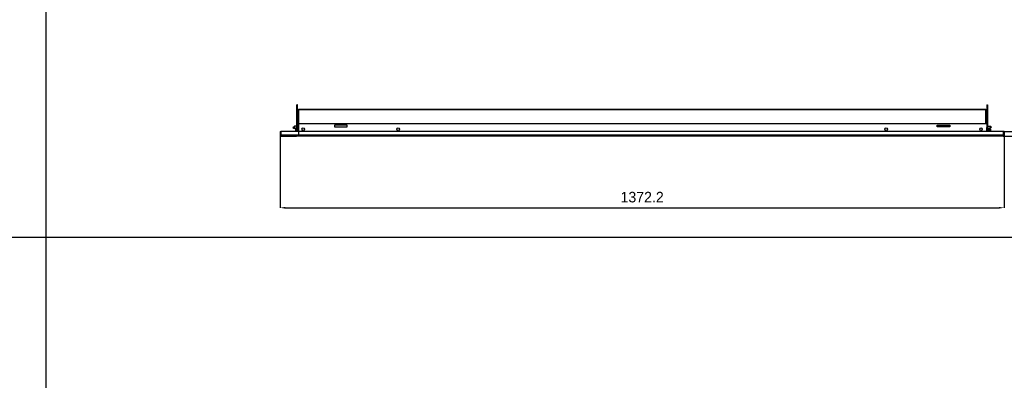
# Model space of a CAD drawing. Header units: inches. Extents: x -8834 to -3121, y 1010 to 9212.
# Tile 11 of 36: x -5975 to -4109, y 2238 to 2921. Entities that reach past the tile are written whole.
import ezdxf

# ---------------------------------------------------------------- set-up
doc = ezdxf.new("R2010")
doc.units = ezdxf.units.IN
doc.layers.add('1', color=7, linetype='Continuous')
doc.dimstyles.new('Copia di Standard', dxfattribs={"dimtxt": 20, "dimasz": 10, "dimexe": 0.18, "dimexo": 0.0625, "dimgap": 10, "dimtad": 1, "dimdec": 1, "dimzin": 0, "dimdsep": 46, "dimtxsty": 'Standard', "dimcen": 0.09, "dimclrd": 4, "dimclre": 4, "dimadec": 0, "dimazin": 0, "dimtfac": 1, "dimtdec": 1, "dimtofl": 0, "dimtmove": 0, "dimatfit": 3, "dimfxl": 0.18, "dimtolj": 1, "dimtzin": 0, "dimarcsym": 0})

# ---------------------------------------------------------------- blocks, each defined once
blk = doc.blocks.new('*D56')
at = {"color": 3, "lineweight": -2, "transparency": 16777216}
for p, q in [((-4001.7, 2719.9), (-4001.7, 2729.9)), ((-4111, 2709.9), (-4001.5, 2709.9)), ((-4111, 2700.7), (-4001.5, 2700.7)), ((-4001.7, 2690.7), (-4001.7, 2620.7))]:
    blk.add_line(p, q, dxfattribs=at)
at = {"color": 3, "transparency": 16777216}
for points in [[(-4003.4, 2719.9), (-4000, 2719.9), (-4001.7, 2709.9)], [(-4003.4, 2690.7), (-4000, 2690.7), (-4001.7, 2700.7)]]:
    blk.add_solid(points, dxfattribs=at)
at = {"layer": 'Defpoints', "color": 0, "transparency": 16777216}
for p in [(-4111.1, 2709.9), (-4111.1, 2700.7), (-4001.7, 2700.7)]:
    blk.add_point(p, dxfattribs=at)
at = {"color": 3, "transparency": 16777216, "insert": (-4021.7, 2650.7), "char_height": 20, "attachment_point": 5, "rotation": 90}
blk.add_mtext('\\A1;9.2', dxfattribs=at)
blk = doc.blocks.new('*D57')
at = {"color": 3, "lineweight": -2, "transparency": 16777216}
for p, q in [((-5481.6, 2706.1), (-5481.6, 2565)), ((-4109.4, 2706.1), (-4109.4, 2565)), ((-5471.6, 2565.2), (-4119.4, 2565.2))]:
    blk.add_line(p, q, dxfattribs=at)
at = {"color": 3, "transparency": 16777216}
for points in [[(-5471.6, 2566.8), (-5471.6, 2563.5), (-5481.6, 2565.2)], [(-4119.4, 2566.8), (-4119.4, 2563.5), (-4109.4, 2565.2)]]:
    blk.add_solid(points, dxfattribs=at)
at = {"layer": 'Defpoints', "color": 0, "transparency": 16777216}
for p in [(-5481.6, 2706.2), (-4109.4, 2706.2), (-4109.4, 2565.2)]:
    blk.add_point(p, dxfattribs=at)
at = {"color": 3, "transparency": 16777216, "insert": (-4795.5, 2585.2), "char_height": 20, "attachment_point": 5}
blk.add_mtext('\\A1;1372.2', dxfattribs=at)

msp = doc.modelspace()

# ---------------------------------------------------------------- linework, layer by layer
at = {"color": 7, "linetype": 'Continuous'}
for p, q in [((-5448.59, 2759.94), (-5449.79, 2759.94)), ((-5449.79, 2756.94), (-5449.79, 2759.94)), ((-5449.79, 2718.92), (-5449.79, 2756.94)), ((-5448.59, 2756.94), (-5448.59, 2759.94)), ((-5448.59, 2723.94), (-5448.59, 2756.94)), ((-5446.49, 2751.94), (-4144.39, 2751.94)), ((-5446.49, 2751.94), (-5446.49, 2750.61)), ((-5446.49, 2750.61), (-5446.49, 2702.44)), ((-4144.39, 2751.94), (-4144.39, 2750.61)), ((-4144.39, 2723.94), (-4144.39, 2750.61)), ((-4142.39, 2759.94), (-4142.39, 2756.94)), ((-4142.39, 2759.94), (-4141.19, 2759.94)), ((-4142.39, 2756.94), (-4142.39, 2723.94)), ((-4141.19, 2759.94), (-4141.19, 2756.94)), ((-4141.19, 2756.94), (-4141.19, 2718.92)), ((-5447.59, 2725.14), (-5447.59, 2725.94)), ((-5446.49, 2725.94), (-5447.59, 2725.94)), ((-5447.59, 2724.64), (-5447.59, 2725.14)), ((-5447.59, 2725.14), (-5446.49, 2725.14)), ((-5447.59, 2723.94), (-5447.59, 2724.64)), ((-4143.39, 2725.94), (-4144.39, 2725.94)), ((-4144.39, 2725.14), (-4143.39, 2725.14)), ((-4143.39, 2725.14), (-4143.39, 2725.94)), ((-4143.39, 2724.64), (-4143.39, 2725.14)), ((-4143.39, 2723.94), (-4143.39, 2724.64)), ((-5481.59, 2709.94), (-5481.59, 2702.44)), ((-5481.59, 2709.94), (-5480.39, 2709.94)), ((-5480.39, 2702.44), (-5480.39, 2709.94)), ((-5479.89, 2709.94), (-5479.89, 2702.44)), ((-5449.79, 2709.94), (-5479.89, 2709.94)), ((-5479.89, 2709.94), (-5479.89, 2702.44)), ((-5449.79, 2709.94), (-5479.89, 2709.94)), ((-5457.49, 2717.44), (-5454.12, 2719.54)), ((-5457.49, 2717.44), (-5454.12, 2715.34)), ((-5454.12, 2719.54), (-5454.12, 2715.34)), ((-5449.79, 2719.54), (-5454.12, 2719.54)), ((-5451.79, 2715.34), (-5454.12, 2715.34)), ((-5451.79, 2709.94), (-5451.79, 2715.44)), ((-5449.79, 2715.44), (-5451.79, 2715.44)), ((-5449.79, 2716.92), (-5449.79, 2718.92)), ((-5449.79, 2715.92), (-5449.79, 2716.92)), ((-5449.79, 2715.44), (-5449.79, 2715.92)), ((-5449.79, 2715.92), (-5448.59, 2715.92)), ((-5449.79, 2709.94), (-5449.79, 2715.44)), ((-5449.79, 2709.94), (-5449.79, 2715.44)), ((-5448.59, 2709.94), (-5449.79, 2709.94)), ((-5448.59, 2709.94), (-5449.79, 2709.94)), ((-5448.59, 2718.92), (-5448.59, 2723.94)), ((-5448.59, 2718.92), (-5448.59, 2723.94)), ((-5448.59, 2718.55), (-5448.59, 2718.92)), ((-5448.59, 2718.55), (-5448.59, 2718.92)), ((-5448.59, 2717.44), (-5448.59, 2718.55)), ((-5448.59, 2717.44), (-5448.59, 2718.55)), ((-5448.59, 2716.92), (-5448.59, 2717.44)), ((-5448.59, 2716.92), (-5448.59, 2717.44)), ((-5448.59, 2716.92), (-5448.59, 2715.92)), ((-5448.59, 2716.92), (-5448.59, 2715.92)), ((-5448.59, 2709.94), (-5448.59, 2715.92)), ((-5448.59, 2709.94), (-5448.59, 2715.92)), ((-5447.59, 2709.94), (-5448.59, 2709.94)), ((-5447.59, 2709.94), (-5448.59, 2709.94)), ((-4142.39, 2723.94), (-5446.49, 2723.94)), ((-4111.09, 2709.94), (-5446.49, 2709.94)), ((-5354.73, 2721.32), (-5378.73, 2721.32)), ((-5378.73, 2721.32), (-5378.73, 2718.32)), ((-5378.73, 2718.32), (-5354.73, 2718.32)), ((-5354.73, 2718.32), (-5354.73, 2721.32)), ((-4111.09, 2709.94), (-5247.59, 2709.94)), ((-4236.25, 2718.32), (-4236.25, 2721.32)), ((-4236.25, 2721.32), (-4212.25, 2721.32)), ((-4212.25, 2718.32), (-4236.25, 2718.32)), ((-4212.25, 2721.32), (-4212.25, 2718.32)), ((-4142.39, 2723.94), (-4142.39, 2718.92)), ((-4142.39, 2723.94), (-4142.39, 2718.92)), ((-4142.39, 2718.92), (-4142.39, 2718.55)), ((-4142.39, 2718.92), (-4142.39, 2718.55)), ((-4142.39, 2718.55), (-4142.39, 2717.44)), ((-4142.39, 2718.55), (-4142.39, 2717.44)), ((-4142.39, 2717.44), (-4142.39, 2716.92)), ((-4142.39, 2717.44), (-4142.39, 2716.92)), ((-4142.39, 2715.92), (-4142.39, 2716.92)), ((-4142.39, 2715.92), (-4142.39, 2716.92)), ((-4142.39, 2709.94), (-4142.39, 2715.92)), ((-4141.19, 2715.92), (-4142.39, 2715.92)), ((-4142.39, 2709.94), (-4142.39, 2715.92)), ((-4141.19, 2719.54), (-4136.87, 2719.54)), ((-4141.19, 2718.92), (-4141.19, 2716.92)), ((-4141.19, 2716.92), (-4141.19, 2715.92)), ((-4141.19, 2715.44), (-4141.19, 2715.92)), ((-4141.19, 2709.94), (-4141.19, 2715.44)), ((-4141.19, 2715.44), (-4139.19, 2715.44)), ((-4141.19, 2709.94), (-4141.19, 2715.44)), ((-4139.19, 2715.44), (-4139.19, 2715.09)), ((-4139.19, 2715.34), (-4136.87, 2715.34)), ((-4138.69, 2715.09), (-4139.19, 2715.09)), ((-4139.19, 2715.09), (-4139.19, 2709.94)), ((-4139.19, 2715.09), (-4139.19, 2709.94)), ((-4138.49, 2714.89), (-4138.49, 2713.81)), ((-4138.49, 2713.81), (-4135.99, 2713.81)), ((-4138.49, 2713.81), (-4138.49, 2710.44)), ((-4135.99, 2710.44), (-4138.49, 2710.44)), ((-4138.49, 2710.44), (-4138.49, 2709.94)), ((-4136.87, 2719.54), (-4136.87, 2715.34)), ((-4133.49, 2717.44), (-4136.87, 2719.54)), ((-4133.49, 2717.44), (-4136.87, 2715.34)), ((-4135.99, 2713.81), (-4135.49, 2713.81)), ((-4135.49, 2713.81), (-4135.49, 2712.46)), ((-4135.49, 2712.46), (-4135.49, 2711.79)), ((-4135.49, 2711.79), (-4135.49, 2709.94)), ((-4111.09, 2709.94), (-4111.09, 2702.44)), ((-4111.09, 2709.94), (-4111.09, 2702.44)), ((-4110.59, 2702.44), (-4110.59, 2709.94)), ((-4109.39, 2709.94), (-4110.59, 2709.94)), ((-4109.39, 2709.94), (-4109.39, 2702.44)), ((-5480.09, 2701.98), (-5480.09, 2700.75)), ((-5479.89, 2701.94), (-5479.89, 2702.44)), ((-5479.89, 2701.94), (-5479.89, 2702.44)), ((-5479.89, 2700.74), (-5479.89, 2701.94)), ((-5479.89, 2700.74), (-5479.89, 2701.94)), ((-5479.89, 2700.74), (-5450.29, 2700.74)), ((-5479.89, 2700.74), (-5450.29, 2700.74)), ((-5479.89, 2700.74), (-5450.29, 2700.74)), ((-5448.59, 2700.74), (-5450.29, 2700.74)), ((-5448.59, 2700.74), (-5450.29, 2700.74)), ((-4142.39, 2700.74), (-5448.59, 2700.74)), ((-4142.39, 2700.74), (-5248.59, 2700.74)), ((-4140.69, 2700.74), (-4142.39, 2700.74)), ((-4140.69, 2700.74), (-4142.39, 2700.74)), ((-4111.09, 2700.74), (-4140.69, 2700.74)), ((-4111.09, 2700.74), (-4140.69, 2700.74)), ((-4111.09, 2700.74), (-4140.69, 2700.74)), ((-4111.09, 2701.94), (-4111.09, 2702.44)), ((-4111.09, 2701.94), (-4111.09, 2702.44)), ((-4111.09, 2700.74), (-4111.09, 2701.94)), ((-4111.09, 2700.74), (-4111.09, 2701.94)), ((-4110.89, 2701.98), (-4110.89, 2700.75))]:
    msp.add_line(p, q, dxfattribs=at)
at = {"color": 9, "linetype": 'Continuous'}
for p, q in [((-5448.59, 2756.94), (-5449.79, 2756.94)), ((-4144.39, 2750.61), (-5446.49, 2750.61)), ((-4142.39, 2756.94), (-4141.19, 2756.94)), ((-5447.59, 2724.64), (-5446.49, 2724.64)), ((-4144.39, 2724.64), (-4143.39, 2724.64)), ((-5449.79, 2718.92), (-5448.59, 2718.92)), ((-4142.39, 2718.92), (-4141.19, 2718.92)), ((-4138.69, 2715.09), (-4138.69, 2709.94)), ((-5449.79, 2702.44), (-5479.89, 2702.44)), ((-5449.79, 2702.44), (-5479.89, 2702.44)), ((-5448.59, 2702.44), (-5449.79, 2702.44)), ((-5448.59, 2702.44), (-5449.79, 2702.44)), ((-5419.45, 2702.44), (-5448.59, 2702.44)), ((-5419.45, 2702.44), (-5448.59, 2702.44)), ((-4171.53, 2702.44), (-5446.49, 2702.44)), ((-4171.53, 2702.44), (-5219.45, 2702.44)), ((-4142.39, 2702.44), (-4171.53, 2702.44)), ((-4142.39, 2702.44), (-4171.53, 2702.44)), ((-4141.19, 2702.44), (-4142.39, 2702.44)), ((-4141.19, 2702.44), (-4142.39, 2702.44)), ((-4111.09, 2702.44), (-4141.19, 2702.44)), ((-4111.09, 2702.44), (-4141.19, 2702.44))]:
    msp.add_line(p, q, dxfattribs=at)
at = {"color": 7, "linetype": 'Continuous'}
for centre in [(-5437.59, 2713.94), (-5257.89, 2713.94), (-4333.09, 2713.94), (-4153.39, 2713.94)]:
    msp.add_circle(centre, 2.5, dxfattribs=at)
for centre, radius, start, end in [((-5448.09, 2716.92), 1.7, 107.10464, 180), ((-4142.89, 2716.92), 1.7, 0, 72.89536), ((-4138.69, 2714.89), 0.2, 0, 90), ((-5479.89, 2702.44), 1.7, 180, 263.24367), ((-5479.89, 2702.44), 0.5, 180, 246.42182), ((-5479.89, 2702.44), 0.5, 246.42182, 270), ((-5479.89, 2702.44), 1.7, 263.24367, 270), ((-4111.09, 2702.44), 0.5, 270, 293.57818), ((-4111.09, 2702.44), 1.7, 270, 276.75633), ((-4111.09, 2702.44), 1.7, 276.75633, 0), ((-4111.09, 2702.44), 0.5, 293.57818, 0)]:
    msp.add_arc(centre, radius, start, end, dxfattribs=at)
for points in [[(-4135.49, 2712.46), (-4135.56, 2712.8), (-4135.67, 2713.16), (-4135.81, 2713.48), (-4135.99, 2713.81)], [(-4135.99, 2710.44), (-4135.81, 2710.77), (-4135.67, 2711.09), (-4135.56, 2711.44), (-4135.49, 2711.79)], [(-4135.74, 2709.94), (-4135.85, 2710.18), (-4135.99, 2710.44)]]:
    msp.add_spline(points, degree=3, dxfattribs=at)
at = {"layer": '1', "color": 7, "linetype": 'Continuous'}
for p, q in [((-5925.62, 4774.53), (-5925.62, 1009.61)), ((-8730.71, 2509.61), (-3120.62, 2509.61))]:
    msp.add_line(p, q, dxfattribs=at)

# ---------------------------------------------------------------- dimensions: what is measured, and where the dimension line sits
at = {"color": 3}
dim = msp.add_linear_dim(base=(-4001.69, 2700.74), p1=(-4111.09, 2709.94), p2=(-4111.09, 2700.74), angle=90, dimstyle='Copia di Standard', override={"dimclrd": 3, "dimclre": 3, "dimclrt": 3}, dxfattribs=at)
dim.commit()
dim.dimension.update_dxf_attribs({"geometry": '*D56', "text_midpoint": (-4021.69, 2650.74)})
dim = msp.add_linear_dim(base=(-4109.39, 2565.16), p1=(-5481.59, 2706.19), p2=(-4109.39, 2706.19), dimstyle='Copia di Standard', override={"dimclrd": 3, "dimclre": 3, "dimclrt": 3}, dxfattribs=at)
dim.commit()
dim.dimension.update_dxf_attribs({"geometry": '*D57', "text_midpoint": (-4795.49, 2585.16)})

doc.saveas('drawing.dxf')
